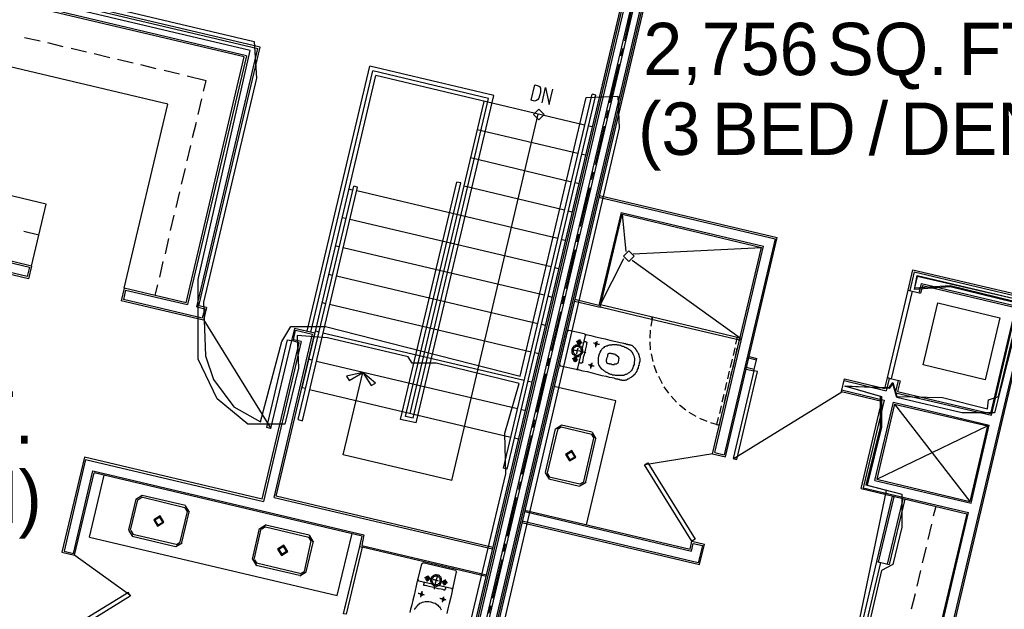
# Model space of a CAD drawing. Header units: feet. Extents: x -79 to 198, y -22 to 181.
# Tile 46 of 203: x 47 to 78, y 26 to 45. Entities that reach past the tile are written whole.
import ezdxf
from ezdxf.enums import TextEntityAlignment as Align

# ---------------------------------------------------------------- set-up
doc = ezdxf.new("R2010")
doc.units = ezdxf.units.FT
for name, color, linetype in [('A-AREA-COMUN', 252, 'CONTINUOUS'), ('A-AREA-UNIDAD', 30, 'CONTINUOUS'), ('A-LINEA', 7, 'CONTINUOUS'), ('A-TEXTO-PDF', 3, 'CONTINUOUS')]:
    doc.layers.add(name, color=color, linetype=linetype)

msp = doc.modelspace()

# ---------------------------------------------------------------- linework, layer by layer
at = {"layer": 'A-AREA-COMUN'}
for points in [[(34.432, 48.8), (54.048, 44.16), (54.112, 43.0044), (52.448, 35.9644), (52.512, 34.2756), (52.768, 33.5289), (53.408, 32.6756), (54.24, 32.1956), (54.912, 34.72), (55.2, 35.2), (56.288, 35.2), (62.4, 33.6356), (64.48, 42.4), (65.472, 42.4356), (65.52, 41.44), (59.728, 16.64)], [(77.888, 35.9644), (75.92, 36.4444), (74.8, 36.3556), (74.88, 36.8), (78.56, 35.9289)], [(72.352, 22.5244), (73.92, 30.0444), (73.28, 30.2044), (73.728, 32.0356), (73.728, 32.9956), (72.608, 33.3156), (74, 33.28), (74.112, 33.44), (74.24, 32.9956), (75.68, 32.96), (77.088, 32.6044), (77.12, 32.8889), (77.44, 32.9956), (77.888, 34.88)]]:
    msp.add_lwpolyline(points, dxfattribs=at)
at = {"layer": 'A-AREA-UNIDAD'}
for points in [[(58.752, 17.0844), (61.952, 30.56), (61.92, 31.84), (62.368, 33.4044), (59.76, 34.0444), (59.008, 34.0444), (58.88, 34.24), (56.352, 34.8444), (55.392, 34.9156), (55.44, 33.8844), (55.008, 32.1244), (53.84, 32.1244), (52.88, 32.9244), (52.288, 34.1689), (52.288, 36.6756), (53.92, 43.8756), (33.728, 48.64)], [(78.528, 35.9289), (74.88, 36.7644), (74.8, 36.4089), (75.92, 36.48), (77.888, 36)], [(77.92, 34.88), (77.312, 32.48), (76.288, 32.48), (74.24, 32.96), (74.112, 33.4044), (74, 33.2444), (72.64, 33.3156), (73.76, 32.9956), (73.76, 32.0356), (73.312, 30.2044), (74.4, 29.92), (74.4, 28.8889), (74.112, 27.7156), (73.76, 27.52), (73.248, 25.3156)]]:
    msp.add_lwpolyline(points, dxfattribs=at)
at = {"layer": 'A-LINEA'}
for p, q in [((67, 51.3378), (58.8667, 16.9244)), ((67.0533, 51.3244), (58.92, 16.9244)), ((67.1067, 51.3111), (58.9733, 16.9244)), ((67.3067, 51.2578), (59.1867, 16.9111)), ((67.3867, 51.2444), (59.2667, 16.9111)), ((67.6, 51.1911), (59.48, 16.8978)), ((67.64, 51.1778), (59.5333, 16.8978)), ((67.6933, 51.1644), (59.5867, 16.8978)), ((54.2267, 43.9778), (33.5867, 48.8578)), ((33.6267, 48.7911), (54.16, 43.9378)), ((53.8, 43.7111), (37.9067, 47.4711)), ((53.7333, 43.6711), (37.9467, 47.4044)), ((65.96, 45.3911), (65.68, 44.1778)), ((51.3333, 42.1911), (39.4267, 45.0044)), ((47.32, 44.1644), (46.8267, 44.2711)), ((48.04, 43.9911), (47.56, 44.1111)), ((52.3067, 35.8444), (54.2267, 43.9778)), ((48.7733, 43.8178), (48.2933, 43.9378)), ((49.5067, 43.6444), (49.0133, 43.7644)), ((51.9067, 35.9378), (53.7333, 43.6711)), ((53.8, 43.7111), (51.9467, 35.8844)), ((52.24, 35.8178), (54.16, 43.9378)), ((65.6267, 43.9378), (65.56, 43.6978)), ((50.24, 43.4711), (49.7467, 43.5911)), ((50.96, 43.2978), (50.48, 43.4178)), ((55.7067, 35.0444), (57.68, 43.3778)), ((61.5733, 42.4578), (57.68, 43.3778)), ((65.5067, 43.4444), (65.2133, 42.2311)), ((51.6933, 43.1244), (51.2133, 43.2444)), ((52.5333, 42.9244), (51.9333, 43.0711)), ((55.5467, 33.2711), (57.8667, 43.0844)), ((55.8267, 35.0178), (57.7733, 43.2311)), ((61.4133, 42.3644), (57.7733, 43.2311)), ((64.4267, 41.5244), (57.8667, 43.0844)), ((52.4533, 42.5911), (52.5333, 42.9244)), ((59.1333, 32.1644), (61.5733, 42.4578)), ((62, 30.7111), (64.7867, 42.4711)), ((64.7867, 42.4711), (64.6667, 42.4978)), ((49.96, 36.4044), (51.3333, 42.1911)), ((52.28, 41.8578), (52.4, 42.3511)), ((58.9467, 32.4578), (61.2667, 42.2711)), ((59.04, 32.3111), (61.4133, 42.3644)), ((60.2533, 30.3511), (62.9733, 41.8711)), ((65.16, 41.9911), (65.1067, 41.7511)), ((52.1067, 41.1378), (52.2267, 41.6178)), ((64.68, 41.4711), (64.5467, 41.4978)), ((65.04, 41.4978), (64.76, 40.2844)), ((47.5067, 39.0444), (38.52, 41.1644)), ((64.2133, 40.6311), (61.0533, 41.3778)), ((51.9333, 40.4044), (52.0533, 40.8844)), ((47.04, 37.0978), (32.3067, 40.5778)), ((64.4667, 40.5778), (64.3467, 40.6044)), ((32.24, 40.5378), (46.9867, 37.0578)), ((64.0133, 39.7378), (60.84, 40.4978)), ((51.76, 39.6711), (51.88, 40.1644)), ((64.6933, 40.0444), (64.64, 39.8044)), ((46.9067, 36.7644), (34.5867, 39.6711)), ((46.9467, 36.6978), (34.6267, 39.6178)), ((58.64, 32.2711), (60.4133, 39.7378)), ((58.8, 32.3644), (60.5333, 39.7111)), ((60.5333, 39.7111), (60.4133, 39.7378)), ((64.2533, 39.6844), (64.1333, 39.7111)), ((51.5867, 38.9378), (51.7067, 39.4311)), ((55.4267, 32.2711), (57.1733, 39.6044)), ((57.1333, 39.4844), (57.0133, 39.5111)), ((57.2933, 39.5778), (57.1733, 39.6044)), ((63.5867, 37.9644), (57.2667, 39.4578)), ((63.8, 38.8578), (60.64, 39.6044)), ((64.5867, 39.5511), (64.2933, 38.3378)), ((64.8933, 39.3111), (70.48, 37.9911)), ((47.04, 37.0978), (47.5067, 39.0444)), ((64.88, 39.2578), (70.4133, 37.9511)), ((51.4133, 38.2178), (51.5333, 38.6978)), ((64.04, 38.7911), (63.92, 38.8178)), ((64.92, 35.8044), (65.6133, 38.7244)), ((65.5733, 38.7778), (70.0533, 37.7244)), ((65.6133, 38.7244), (69.9867, 37.6844)), ((65.6133, 38.7244), (65.72, 37.5511)), ((56.9333, 38.5911), (56.8, 38.6178)), ((63.3733, 37.0711), (57.0533, 38.5644)), ((47.28, 38.0711), (46.8, 38.1778)), ((64.24, 38.0978), (64.1867, 37.8578)), ((51.2533, 37.4844), (51.36, 37.9644)), ((63.8267, 37.8978), (63.7067, 37.9244)), ((70.4133, 37.9511), (68.8133, 31.1644)), ((68.8533, 31.0978), (70.48, 37.9911)), ((56.72, 37.6978), (56.6, 37.7244)), ((63.16, 36.1778), (56.84, 37.6711)), ((64.12, 37.6044), (63.84, 36.3911)), ((65.96, 37.4844), (69.9867, 37.6844)), ((68.4533, 31.1911), (69.9867, 37.6844)), ((68.52, 31.2311), (70.0533, 37.7244)), ((51.08, 36.7511), (51.1867, 37.2444)), ((64.9333, 35.8844), (65.6667, 37.3378)), ((65.92, 37.2844), (69.32, 34.8444)), ((46.9867, 37.0578), (46.9067, 36.7644)), ((47.04, 37.0978), (46.9467, 36.6978)), ((56.5067, 36.8044), (56.3867, 36.8311)), ((63.6133, 37.0044), (63.4933, 37.0444)), ((74.6, 36.3378), (74.7467, 36.9778)), ((74.7867, 36.9111), (74.6533, 36.3244)), ((74.7467, 36.9778), (78.7067, 36.0444)), ((74.7867, 36.9111), (78.6933, 35.9911)), ((62.96, 35.2844), (56.6267, 36.7778)), ((74.9467, 36.2578), (75.0133, 36.5511)), ((75.0133, 36.5511), (78.0267, 35.8311)), ((49.96, 36.4044), (49.8667, 36.0044)), ((50, 36.3378), (49.9333, 36.0444)), ((51.9067, 35.9378), (49.96, 36.4044)), ((50, 36.3378), (51.9467, 35.8844)), ((50.9333, 36.1778), (51.0133, 36.5111)), ((74.6, 36.3378), (74.9867, 36.2444)), ((75.0533, 36.4844), (74.9867, 36.2444)), ((75.0533, 36.4844), (77.9733, 35.7911)), ((52.4533, 35.3911), (49.8667, 36.0044)), ((52.4133, 35.4578), (49.9333, 36.0444)), ((56.2933, 35.9111), (56.1733, 35.9511)), ((63.4133, 36.1111), (63.28, 36.1511)), ((63.7733, 36.1511), (63.72, 35.9111)), ((64.1067, 35.9911), (64.92, 35.8044)), ((75.5333, 35.9378), (77.48, 35.4711)), ((52.24, 35.8178), (52.4933, 35.7511)), ((52.5467, 35.7911), (52.3067, 35.8444)), ((52.4933, 35.7511), (52.4133, 35.4578)), ((52.5467, 35.7911), (52.4533, 35.3911)), ((62.7467, 34.3911), (56.4133, 35.8844)), ((63.6667, 35.6578), (63.3733, 34.4444)), ((66.5333, 35.4178), (64.92, 35.8044)), ((78.3333, 35.7644), (73.96, 17.2844)), ((78.36, 35.6978), (74.0133, 17.2711)), ((77.9733, 35.7911), (77.1867, 32.4578)), ((77.2133, 32.4044), (78.0267, 35.8311)), ((52.4628, 35.3967), (54.5677, 31.9872)), ((66.56, 35.4978), (66.5067, 35.2044)), ((66.5867, 35.4444), (66.5867, 35.4444)), ((54.7333, 29.8578), (55.9467, 34.9911)), ((55.3067, 35.1378), (55.2133, 34.7511)), ((55.9467, 34.9911), (55.3067, 35.1378)), ((56.08, 35.0178), (55.96, 35.0578)), ((62.5333, 33.4978), (56.2, 34.9911)), ((63.2, 35.2311), (63.08, 35.2578)), ((63.88, 35.0444), (63.64, 34.0178)), ((63.9374, 35.0699), (63.8813, 35.0352)), ((64.4133, 34.9644), (63.9333, 35.0711)), ((66.4933, 35.0844), (66.48, 34.8311)), ((54.2933, 29.7644), (55.4533, 34.6844)), ((55.52, 34.7244), (54.3333, 29.6978)), ((54.6667, 29.8178), (55.88, 34.9511)), ((55.4533, 34.6844), (55.2133, 34.7511)), ((55.52, 34.7244), (55.28, 34.7778)), ((64.2133, 33.8844), (64.4533, 34.9111)), ((64.4654, 34.907), (64.4307, 34.9632)), ((66.48, 34.7111), (66.4933, 34.4578)), ((62.9867, 34.3378), (62.8667, 34.3644)), ((69.1467, 34.5244), (69.0933, 34.2844)), ((69.1733, 34.2578), (69.2267, 34.5111)), ((55.8667, 34.1378), (55.7467, 34.1644)), ((62.32, 32.6044), (56, 34.0978)), ((63.32, 34.2044), (63.2667, 33.9644)), ((66.52, 34.3378), (66.5733, 34.0978)), ((69.0667, 34.1644), (69, 33.9111)), ((69.0933, 33.8978), (69.1467, 34.1378)), ((69.5333, 34.2178), (69.8267, 34.1511)), ((69.6, 34.2578), (69.84, 34.1911)), ((69.7467, 33.8044), (69.84, 34.1911)), ((63.6413, 34.0085), (63.6759, 33.9524)), ((63.6667, 33.9644), (64.16, 33.8578)), ((64.1693, 33.8457), (64.2254, 33.8804)), ((66.6, 33.9778), (66.6933, 33.7378)), ((68.9733, 33.7911), (68.92, 33.5511)), ((69, 33.5378), (69.0533, 33.7778)), ((69.4667, 33.9244), (69.76, 33.8578)), ((69.5067, 33.8578), (69.7467, 33.8044)), ((62.7733, 33.4444), (62.6533, 33.4711)), ((63.2, 33.7111), (62.92, 32.4978)), ((66.7467, 33.6311), (66.8667, 33.4044)), ((68.8933, 33.4311), (68.84, 33.1911)), ((72.5067, 33.1511), (72.6, 33.5511)), ((72.5867, 33.4978), (73.9067, 33.1778)), ((72.6, 33.5511), (73.8667, 33.2444)), ((73.8667, 33.2444), (73.9467, 33.5778)), ((74, 33.5644), (73.9067, 33.1778)), ((73.9467, 33.5778), (74.3467, 33.4844)), ((74.2, 33.1111), (74.2933, 33.4978)), ((74.3467, 33.4844), (74.2667, 33.1511)), ((55.6667, 33.2444), (55.5467, 33.2711)), ((62.1067, 31.7111), (55.7867, 33.2044)), ((66.92, 33.2978), (67.0667, 33.0978)), ((68.92, 33.1644), (68.9733, 33.4044)), ((69.101, 31.0405), (72.5106, 33.1455)), ((72.5067, 33.2044), (73.84, 32.8844)), ((72.5067, 33.1511), (73.7733, 32.8444)), ((74.2667, 33.1511), (77.1867, 32.4578)), ((67.1467, 33.0044), (67.32, 32.8178)), ((68.8, 33.0578), (68.7467, 32.8178)), ((68.8267, 32.8044), (68.88, 33.0444)), ((73.12, 30.0978), (73.7733, 32.8444)), ((73.84, 32.8844), (73.1867, 30.1244)), ((73.5467, 30.3511), (74.1333, 32.8178)), ((74.1333, 32.8178), (77.1467, 32.0978)), ((74.2, 33.1111), (77.2133, 32.4044)), ((62.56, 32.5511), (62.44, 32.5778)), ((67.4133, 32.7378), (67.6133, 32.5778)), ((67.7067, 32.4978), (67.92, 32.3778)), ((68.72, 32.6978), (68.6667, 32.4578)), ((68.7467, 32.4311), (68.8, 32.6844)), ((74.1733, 32.7511), (73.6133, 30.3911)), ((74.1733, 32.7511), (77.0933, 32.0711)), ((74.1733, 32.7511), (76.5333, 29.6978)), ((59.1333, 32.1644), (58.64, 32.2711)), ((59.04, 32.3111), (58.8, 32.3644)), ((62.8533, 32.2578), (62.8, 32.0178)), ((68.04, 32.3111), (68.2667, 32.2178)), ((68.6667, 32.0978), (68.7067, 32.3111)), ((63.5067, 31.9778), (63.1867, 30.6044)), ((63.5733, 31.9511), (63.2533, 30.5911)), ((63.7117, 32.0933), (63.5111, 31.9695)), ((63.6963, 32.0284), (63.576, 31.9541)), ((64.6533, 31.8044), (63.6933, 32.0311)), ((64.6667, 31.8711), (63.7067, 32.0978)), ((68.3867, 32.1778), (68.6667, 32.0978)), ((73.6133, 30.3911), (77.0933, 32.0711)), ((77.0933, 32.0711), (76.5333, 29.6978)), ((76.5733, 29.6444), (77.1467, 32.0978)), ((62.3467, 31.6578), (62.2267, 31.6844)), ((62.7467, 31.7644), (62.4533, 30.5511)), ((64.4, 30.3244), (64.72, 31.6844)), ((64.4667, 30.3111), (64.7867, 31.6711)), ((64.7306, 31.6814), (64.6563, 31.8018)), ((64.7955, 31.6661), (64.6717, 31.8666)), ((48.7467, 31.0178), (48.0667, 28.1378)), ((48.7467, 31.0178), (54.3333, 29.6978)), ((68.4587, 31.1951), (66.318, 30.8485)), ((68.4533, 31.1911), (68.8533, 31.0978)), ((68.52, 31.2311), (68.8133, 31.1644)), ((48.36, 28.0578), (48.9733, 30.6578)), ((48.9733, 30.6578), (57.4933, 28.6444)), ((48.4, 28.0044), (49.0133, 30.5911)), ((48.8667, 28.5778), (49.3333, 30.5244)), ((63.1911, 30.5961), (63.315, 30.3956)), ((63.256, 30.5808), (63.3303, 30.4605)), ((63.3067, 30.4044), (64.2667, 30.1778)), ((63.32, 30.4711), (64.28, 30.2444)), ((73.5467, 30.3511), (76.5733, 29.6444)), ((73.6133, 30.3911), (76.5333, 29.6978)), ((62.4, 30.3111), (62.3467, 30.0711)), ((64.275, 30.1823), (64.4755, 30.3061)), ((64.2903, 30.2471), (64.4106, 30.3214)), ((73.12, 30.0978), (76.44, 29.3111)), ((73.1867, 30.1244), (76.4933, 29.3511)), ((50.32, 29.7644), (50.0933, 28.8044)), ((50.3733, 29.7511), (50.1467, 28.7911)), ((50.525, 29.88), (50.3245, 29.7561)), ((50.5097, 29.8151), (50.3894, 29.7408)), ((51.8667, 29.4978), (50.5067, 29.8311)), ((51.88, 29.5644), (50.52, 29.8844)), ((54.6667, 29.8178), (61.5333, 28.2044)), ((61.5467, 28.2444), (54.7333, 29.8578)), ((62.28, 29.8178), (62, 28.6044)), ((74.0933, 29.8578), (73.6, 27.8044)), ((74.1467, 29.8444), (73.6533, 27.7911)), ((73.9467, 27.7244), (74.44, 29.7778)), ((74.4933, 29.7644), (74, 27.7111)), ((51.944, 29.3748), (51.8697, 29.4951)), ((52.0089, 29.3594), (51.885, 29.56)), ((62.5467, 29.4178), (67.7467, 28.1911)), ((75.4667, 29.5378), (75.3867, 29.2311)), ((51.72, 28.4311), (51.9467, 29.3778)), ((51.7733, 28.4044), (52, 29.3644)), ((62.5467, 29.3778), (67.7867, 28.1378)), ((76.44, 29.3111), (74.16, 19.6844)), ((74.2133, 19.6711), (76.4933, 29.3511)), ((50.0978, 28.7961), (50.2216, 28.5956)), ((50.1627, 28.7808), (50.237, 28.6605)), ((53.9867, 27.8844), (54.2133, 28.8444)), ((54.04, 27.8711), (54.2667, 28.8311)), ((54.4184, 28.96), (54.2178, 28.8361)), ((54.403, 28.8951), (54.2827, 28.8208)), ((54.4, 28.8978), (55.76, 28.5778)), ((54.4133, 28.9644), (55.7733, 28.6444)), ((62.4533, 29.0311), (68.04, 27.7111)), ((68, 27.7644), (62.4667, 29.0711)), ((75.3333, 28.9778), (75.2133, 28.4978)), ((48.8667, 28.5778), (56.6533, 26.7378)), ((50.2133, 28.6044), (51.5733, 28.2844)), ((50.2267, 28.6711), (51.5867, 28.3511)), ((55.8373, 28.4548), (55.763, 28.5751)), ((55.9022, 28.4394), (55.7784, 28.64)), ((56.6533, 26.7378), (57.12, 28.6844)), ((57.4933, 28.6444), (57.4267, 28.3111)), ((51.5816, 28.2756), (51.7822, 28.3994)), ((51.597, 28.3405), (51.7173, 28.4148)), ((55.8267, 28.4578), (55.6133, 27.4978)), ((55.8933, 28.4444), (55.6667, 27.4844)), ((56.8533, 26.1644), (57.36, 28.2844)), ((56.8933, 26.3378), (57.36, 28.2844)), ((57.4267, 28.3111), (61.3467, 27.3911)), ((61.3333, 27.3378), (57.44, 28.2578)), ((61.9333, 28.3644), (61.88, 28.1244)), ((67.7467, 28.1911), (67.8, 28.4444)), ((67.7867, 28.1378), (67.84, 28.3778)), ((67.8, 28.4444), (68.2, 28.3511)), ((67.84, 28.3778), (68.1333, 28.3111)), ((68.1333, 28.3111), (68, 27.7644)), ((68.04, 27.7111), (68.2, 28.3511)), ((75.16, 28.2578), (75.04, 27.7644)), ((48, 28.0978), (48.4, 28.0044)), ((48.0667, 28.1378), (48.36, 28.0578)), ((50.1642, 26.7262), (48.4056, 27.995)), ((53.9911, 27.8761), (54.115, 27.6756)), ((54.056, 27.8608), (54.1303, 27.7405)), ((61.8267, 27.8711), (61.5333, 26.6578)), ((55.4667, 27.3644), (54.1067, 27.6844)), ((55.48, 27.4311), (54.12, 27.7511)), ((59.3067, 27.7378), (59.1867, 27.2578)), ((59.3641, 27.7632), (59.3079, 27.7285)), ((60.3733, 27.5244), (59.3467, 27.7644)), ((73.6133, 27.8044), (74, 27.7111)), ((55.475, 27.3556), (55.6755, 27.4794)), ((55.4903, 27.4205), (55.6106, 27.4948)), ((59.1879, 27.2485), (59.2226, 27.1924)), ((60.2933, 26.9911), (60.4, 27.4844)), ((60.4121, 27.467), (60.3774, 27.5232)), ((74.9867, 27.5244), (74.8667, 27.0311)), ((59.2133, 27.2044), (60.24, 26.9644)), ((60.2493, 26.9524), (60.3054, 26.987)), ((74.8133, 26.7911), (74.6933, 26.3111)), ((61.48, 26.4178), (61.4133, 26.1778))]:
    msp.add_line(p, q, dxfattribs=at)
for points in [[(62.7467, 42.3111), (62.8667, 42.7911), (62.9733, 42.7644), (63.0133, 42.7378), (63.04, 42.6844), (63.04, 42.6311), (63.04, 42.5511), (63.0133, 42.4444), (62.9867, 42.3778), (62.96, 42.3378), (62.92, 42.2978), (62.8533, 42.2844), (62.7467, 42.3111)], [(63.0933, 42.2311), (63.2, 42.7111), (63.32, 42.1778), (63.4267, 42.6578)], [(62, 30.7111), (61.88, 30.7378), (64.6667, 42.4978)], [(63.16, 41.8644), (62.9933, 42.0311), (62.8267, 41.8644), (62.9933, 41.6978), (63.16, 41.8644)], [(55.4267, 32.2711), (55.56, 32.2311), (57.2933, 39.5778)], [(65.5733, 38.7778), (64.88, 35.8578), (64.12, 36.0444)], [(65.9867, 37.4111), (65.82, 37.5778), (65.6533, 37.4111), (65.82, 37.2444), (65.9867, 37.4111)], [(73.9467, 33.5778), (74.6, 36.3378), (74.72, 36.3111), (74.0667, 33.5511), (73.9467, 33.5778)], [(77.48, 35.4711), (77.0133, 33.5244), (75.0667, 33.9911), (75.5333, 35.9378)], [(66.5333, 35.4178), (64.92, 35.8044), (64.9333, 35.8844), (66.56, 35.4978), (66.5333, 35.4178)], [(64.9733, 35.8311), (64.9733, 35.8311), (64.9733, 35.8311)], [(66.5067, 35.4711), (66.5067, 35.4711), (66.5067, 35.4711)], [(69.2933, 34.7644), (66.5333, 35.4178), (66.56, 35.4978), (69.32, 34.8444), (69.2933, 34.7644)], [(55.28, 34.7778), (55.3467, 35.0844), (55.88, 34.9511)], [(55.2133, 34.7511), (54.56, 31.9911), (54.44, 32.0178), (55.0933, 34.7778), (55.2133, 34.7511)], [(64.36, 34.6711), (64.3467, 34.6844), (64.3333, 34.6844), (64.3067, 34.6844), (64.28, 34.6978), (64.2533, 34.6978), (64.2133, 34.7111), (64.2, 34.7111), (64.1733, 34.7244)], [(64.32, 34.6844), (64.32, 34.6978), (64.32, 34.7111), (64.3067, 34.7244), (64.3067, 34.7378), (64.2933, 34.7511), (64.28, 34.7511), (64.2667, 34.7644), (64.2533, 34.7644), (64.24, 34.7511), (64.2267, 34.7511), (64.2133, 34.7378), (64.2, 34.7244), (64.2, 34.7111), (64.2, 34.6978), (64.2, 34.6844), (64.2, 34.6711), (64.2133, 34.6578), (64.2267, 34.6444), (64.24, 34.6444), (64.2533, 34.6444), (64.2667, 34.6444), (64.28, 34.6444), (64.2933, 34.6444), (64.3067, 34.6578), (64.3067, 34.6711), (64.32, 34.6711), (64.32, 34.6844)], [(64.28, 34.7911), (64.28, 34.7778), (64.2667, 34.7511), (64.2667, 34.7244), (64.2533, 34.6978), (64.2533, 34.6578), (64.24, 34.6178), (64.24, 34.5911), (64.2267, 34.5644)], [(64.2933, 34.6978), (64.2933, 34.7111), (64.28, 34.7111), (64.28, 34.7244), (64.2667, 34.7244), (64.2533, 34.7244), (64.24, 34.7244), (64.24, 34.7111), (64.2267, 34.7111), (64.2267, 34.6978), (64.2267, 34.6844), (64.24, 34.6844), (64.24, 34.6711), (64.2533, 34.6711), (64.2667, 34.6711), (64.28, 34.6711), (64.28, 34.6844), (64.2933, 34.6844), (64.2933, 34.6978)], [(64.4133, 34.7378), (64.4133, 34.7244), (64.44, 34.7244), (64.4533, 34.7244), (64.4667, 34.7244), (64.4667, 34.7111), (64.48, 34.7111), (64.4933, 34.7111), (64.4933, 34.6978), (64.5067, 34.6844), (64.4933, 34.6711), (64.4933, 34.6444), (64.48, 34.5778), (64.4533, 34.4978), (64.44, 34.4044), (64.4133, 34.3111), (64.3867, 34.2178), (64.3733, 34.1378), (64.36, 34.0844), (64.36, 34.0711), (64.36, 34.0578), (64.3467, 34.0578), (64.3467, 34.0444), (64.3333, 34.0444), (64.32, 34.0444), (64.3067, 34.0444), (64.2933, 34.0444), (64.28, 34.0578), (64.2667, 34.0578), (64.2533, 34.0578)], [(64.4133, 34.9644), (64.44, 34.9511), (64.52, 34.9378), (64.6267, 34.9111), (64.7733, 34.8711), (64.92, 34.8444), (65.08, 34.8044), (65.2267, 34.7644), (65.36, 34.7378), (65.4667, 34.7111), (65.5467, 34.6978), (65.6133, 34.6844), (65.6533, 34.6711), (65.68, 34.6578), (65.6933, 34.6578), (65.7067, 34.6578), (65.72, 34.6578), (65.7333, 34.6444), (65.7467, 34.6444), (65.76, 34.6444), (65.7733, 34.6444), (65.7867, 34.6311), (65.8, 34.6311), (65.8133, 34.6311), (65.8267, 34.6311), (65.84, 34.6178), (65.8533, 34.6178), (65.8667, 34.6178), (65.8933, 34.6044), (65.9067, 34.6044), (65.92, 34.6044), (65.9333, 34.5911), (65.9467, 34.5778), (65.96, 34.5778), (65.96, 34.5644), (65.9733, 34.5511), (65.9867, 34.5378), (66, 34.5244), (66.0133, 34.5111), (66.0267, 34.4844), (66.04, 34.4711), (66.0533, 34.4578), (66.0533, 34.4444), (66.0667, 34.4311), (66.08, 34.4044), (66.0933, 34.3911), (66.1067, 34.3644), (66.12, 34.3511), (66.12, 34.3244), (66.1333, 34.2978), (66.1467, 34.2711), (66.1467, 34.2444), (66.16, 34.2044), (66.16, 34.1511), (66.16, 34.0978), (66.1467, 34.0444), (66.1333, 33.9644)], [(64.8933, 34.6311), (64.88, 34.6311), (64.8667, 34.6311), (64.84, 34.6444), (64.8133, 34.6444), (64.7867, 34.6578), (64.76, 34.6578), (64.7333, 34.6711), (64.7067, 34.6711)], [(64.8267, 34.6444), (64.8267, 34.6578), (64.8267, 34.6711), (64.8133, 34.6711), (64.8133, 34.6844), (64.8, 34.6844), (64.7867, 34.6844), (64.7733, 34.6844), (64.7733, 34.6711), (64.76, 34.6711), (64.76, 34.6578), (64.76, 34.6444), (64.76, 34.6311), (64.7733, 34.6311), (64.7733, 34.6178), (64.7867, 34.6178), (64.8, 34.6178), (64.8133, 34.6178), (64.8133, 34.6311), (64.8267, 34.6311), (64.8267, 34.6444)], [(64.8133, 34.7378), (64.8133, 34.7244), (64.8133, 34.7111), (64.8, 34.6844), (64.8, 34.6578), (64.7867, 34.6311), (64.7867, 34.6044), (64.7733, 34.5778), (64.7733, 34.5644), (64.7733, 34.5511)], [(69.2667, 34.6311), (69.3067, 34.8444), (69.2267, 34.8711), (69.1733, 34.6444)], [(69.2667, 34.8178), (69.2667, 34.8178), (69.2667, 34.8178)], [(64.4667, 34.3644), (64.4533, 34.3778), (64.4133, 34.3778), (64.3467, 34.3911), (64.28, 34.4178), (64.2, 34.4311), (64.1333, 34.4444), (64.08, 34.4578), (64.0267, 34.4711), (64.0133, 34.4711)], [(64.3733, 34.3911), (64.3733, 34.4178), (64.3733, 34.4578), (64.36, 34.4844), (64.36, 34.5111), (64.3333, 34.5378), (64.32, 34.5644), (64.2933, 34.5778), (64.2667, 34.5911), (64.24, 34.6044), (64.2133, 34.6044), (64.1733, 34.6044), (64.1467, 34.6044), (64.12, 34.5911), (64.0933, 34.5778), (64.0667, 34.5511), (64.0533, 34.5244), (64.04, 34.4978), (64.0267, 34.4711), (64.0267, 34.4444), (64.0267, 34.4178), (64.0267, 34.3778), (64.04, 34.3511), (64.0533, 34.3244), (64.08, 34.3111), (64.1067, 34.2844), (64.1333, 34.2711), (64.16, 34.2578), (64.1867, 34.2578), (64.2267, 34.2578), (64.2533, 34.2711), (64.28, 34.2711), (64.3067, 34.2978), (64.32, 34.3111), (64.3467, 34.3378), (64.36, 34.3644), (64.3733, 34.3911)], [(64.3333, 34.4044), (64.3333, 34.4311), (64.3333, 34.4444), (64.32, 34.4711), (64.32, 34.4978), (64.3067, 34.5111), (64.2933, 34.5244), (64.2667, 34.5511), (64.2533, 34.5511), (64.2267, 34.5644), (64.2, 34.5644), (64.1733, 34.5644), (64.16, 34.5644), (64.1333, 34.5511), (64.12, 34.5378), (64.0933, 34.5244), (64.08, 34.5111), (64.0667, 34.4844), (64.0667, 34.4578), (64.0667, 34.4444), (64.0667, 34.4178), (64.0667, 34.3911), (64.08, 34.3778), (64.0933, 34.3511), (64.1067, 34.3378), (64.12, 34.3244), (64.1467, 34.3111), (64.16, 34.2978), (64.1867, 34.2978), (64.2133, 34.2978), (64.24, 34.2978), (64.2533, 34.3111), (64.28, 34.3244), (64.2933, 34.3378), (64.3067, 34.3511), (64.32, 34.3778), (64.3333, 34.4044)], [(64.2133, 34.5111), (64.2133, 34.4844), (64.2, 34.4711), (64.2, 34.4311), (64.1867, 34.4044), (64.1867, 34.3778), (64.1733, 34.3511), (64.1733, 34.3378)], [(64.88, 34.2711), (64.8933, 34.3378), (64.92, 34.3911), (64.9467, 34.4444), (64.9733, 34.4844), (65, 34.5111), (65.04, 34.5378), (65.0667, 34.5644), (65.0933, 34.5778), (65.12, 34.5911), (65.1467, 34.5911), (65.1733, 34.6044), (65.1867, 34.6044), (65.2133, 34.6178), (65.24, 34.6178), (65.2533, 34.6178), (65.28, 34.6178), (65.2933, 34.6311), (65.32, 34.6311), (65.3333, 34.6311), (65.36, 34.6311), (65.3867, 34.6311), (65.4, 34.6311), (65.4267, 34.6311), (65.4533, 34.6178), (65.48, 34.6178), (65.5067, 34.6178), (65.5333, 34.6044), (65.56, 34.6044), (65.5867, 34.5911), (65.6133, 34.5778), (65.64, 34.5778), (65.6667, 34.5644), (65.68, 34.5511), (65.7067, 34.5511), (65.7333, 34.5378), (65.7467, 34.5244), (65.76, 34.5111), (65.7867, 34.5111), (65.8, 34.4978), (65.8133, 34.4844), (65.8267, 34.4711), (65.84, 34.4711), (65.8533, 34.4578), (65.8667, 34.4444), (65.8933, 34.4311), (65.9067, 34.4044), (65.92, 34.3911), (65.9333, 34.3644), (65.9467, 34.3378), (65.96, 34.3111), (65.9733, 34.2711), (65.9867, 34.2311), (66, 34.1778), (66, 34.1244), (65.9867, 34.0711), (65.9867, 34.0044), (65.96, 33.9511), (65.9467, 33.8978), (65.92, 33.8444), (65.8933, 33.8044), (65.8667, 33.7778), (65.84, 33.7511), (65.8, 33.7244), (65.7733, 33.7111), (65.76, 33.6978), (65.7333, 33.6844), (65.7067, 33.6844), (65.6933, 33.6711), (65.6667, 33.6711), (65.6533, 33.6578), (65.64, 33.6578), (65.6133, 33.6578), (65.6, 33.6578), (65.5733, 33.6578), (65.56, 33.6578), (65.5333, 33.6578), (65.52, 33.6578), (65.4933, 33.6578), (65.4667, 33.6578), (65.4533, 33.6578), (65.4267, 33.6578), (65.4, 33.6578), (65.3733, 33.6711), (65.3333, 33.6711), (65.3067, 33.6711), (65.28, 33.6844), (65.2533, 33.6844), (65.2267, 33.6978), (65.2133, 33.7111), (65.1867, 33.7111), (65.1733, 33.7244), (65.1467, 33.7378), (65.1333, 33.7511), (65.1067, 33.7511), (65.0933, 33.7644), (65.08, 33.7778), (65.0533, 33.7911), (65.04, 33.8044), (65.0267, 33.8178), (65.0133, 33.8311), (64.9867, 33.8444), (64.9733, 33.8578), (64.9467, 33.8844), (64.9333, 33.8978), (64.92, 33.9244), (64.8933, 33.9644), (64.88, 33.9911), (64.8667, 34.0311), (64.8667, 34.0844), (64.8667, 34.1378), (64.8667, 34.2044), (64.88, 34.2711)], [(65.1067, 34.1111), (65.1067, 34.0978), (65.12, 34.0844), (65.12, 34.0711), (65.12, 34.0578), (65.1333, 34.0578), (65.1333, 34.0444), (65.1467, 34.0444), (65.16, 34.0444), (65.16, 34.0311), (65.1733, 34.0311), (65.1867, 34.0311), (65.2, 34.0311), (65.2133, 34.0178), (65.2267, 34.0178), (65.24, 34.0178), (65.2533, 34.0178), (65.2667, 34.0178), (65.28, 34.0044), (65.2933, 34.0044), (65.3067, 34.0044), (65.32, 34.0044), (65.3333, 34.0044), (65.3467, 34.0044), (65.36, 34.0044), (65.3733, 34.0044), (65.3733, 34.0178), (65.3867, 34.0178), (65.4, 34.0178), (65.4133, 34.0178), (65.4267, 34.0178), (65.44, 34.0178), (65.4533, 34.0311), (65.4667, 34.0444), (65.48, 34.0578), (65.4933, 34.0844), (65.5067, 34.1244), (65.5067, 34.1511), (65.52, 34.1911), (65.5067, 34.2044), (65.5067, 34.2311), (65.4933, 34.2444), (65.48, 34.2444), (65.4667, 34.2578), (65.4667, 34.2711), (65.4533, 34.2711), (65.44, 34.2711), (65.44, 34.2844), (65.4267, 34.2844), (65.4267, 34.2978), (65.4133, 34.2978), (65.4, 34.2978), (65.4, 34.3111), (65.3867, 34.3111), (65.3733, 34.3244), (65.36, 34.3244), (65.3467, 34.3244), (65.3333, 34.3244), (65.32, 34.3378), (65.3067, 34.3378), (65.2933, 34.3378), (65.28, 34.3378), (65.2667, 34.3511), (65.2533, 34.3511), (65.24, 34.3511), (65.2267, 34.3511), (65.2133, 34.3511), (65.2, 34.3511), (65.1867, 34.3511), (65.1867, 34.3378), (65.1733, 34.3378), (65.1733, 34.3244), (65.16, 34.3244), (65.16, 34.3111), (65.1467, 34.3111), (65.1467, 34.2844), (65.1467, 34.2578), (65.1333, 34.2311), (65.12, 34.1911), (65.12, 34.1644), (65.1067, 34.1378), (65.1067, 34.1111)], [(64.2267, 34.1378), (64.2, 34.1511), (64.1733, 34.1511), (64.1467, 34.1644), (64.12, 34.1644), (64.0933, 34.1778), (64.0667, 34.1778), (64.0533, 34.1778), (64.04, 34.1778)], [(64.1867, 34.1511), (64.1867, 34.1644), (64.1867, 34.1778), (64.1867, 34.1911), (64.1867, 34.2044), (64.1733, 34.2044), (64.16, 34.2178), (64.1467, 34.2178), (64.1333, 34.2178), (64.12, 34.2178), (64.1067, 34.2178), (64.0933, 34.2178), (64.0933, 34.2044), (64.08, 34.1911), (64.08, 34.1778), (64.08, 34.1644), (64.08, 34.1511), (64.08, 34.1378), (64.08, 34.1244), (64.0933, 34.1244), (64.0933, 34.1111), (64.1067, 34.1111), (64.12, 34.1111), (64.1333, 34.0978), (64.1467, 34.0978), (64.1467, 34.1111), (64.16, 34.1111), (64.1733, 34.1111), (64.1733, 34.1244), (64.1867, 34.1244), (64.1867, 34.1378), (64.1867, 34.1511)], [(64.16, 34.2978), (64.16, 34.2844), (64.16, 34.2578), (64.1467, 34.2311), (64.1467, 34.2044), (64.1333, 34.1644), (64.12, 34.1244), (64.12, 34.0978), (64.1067, 34.0711)], [(64.16, 34.1511), (64.16, 34.1644), (64.16, 34.1778), (64.16, 34.1911), (64.1467, 34.1911), (64.1333, 34.1911), (64.12, 34.1911), (64.1067, 34.1911), (64.1067, 34.1778), (64.1067, 34.1644), (64.1067, 34.1511), (64.1067, 34.1378), (64.12, 34.1378), (64.1333, 34.1378), (64.1467, 34.1378), (64.16, 34.1378), (64.16, 34.1511)], [(64.6533, 34.0578), (64.6533, 34.0311), (64.64, 34.0044), (64.64, 33.9778), (64.6267, 33.9511), (64.6267, 33.9244), (64.6133, 33.8978), (64.6133, 33.8844), (64.6133, 33.8711)], [(60.2533, 30.3511), (56.84, 31.1644), (57.4533, 33.7511)], [(57.8533, 33.4178), (57.4533, 33.7511), (56.9467, 33.6311), (57.0267, 33.4978), (57.4533, 33.7511), (57.72, 33.3378), (57.8533, 33.4178)], [(64.16, 33.8578), (64.1867, 33.8444), (64.2533, 33.8311), (64.3733, 33.8044), (64.5067, 33.7778), (64.6667, 33.7378), (64.8133, 33.6978), (64.9733, 33.6578), (65.1067, 33.6311), (65.2, 33.6044), (65.2933, 33.5911), (65.3467, 33.5778), (65.3867, 33.5644), (65.4133, 33.5511), (65.44, 33.5511), (65.4533, 33.5511), (65.4667, 33.5511), (65.48, 33.5378), (65.4933, 33.5378), (65.5067, 33.5378), (65.52, 33.5378), (65.5333, 33.5244), (65.5467, 33.5244), (65.5733, 33.5244), (65.5867, 33.5244), (65.6, 33.5111), (65.6133, 33.5111), (65.6267, 33.5111), (65.64, 33.5111), (65.6533, 33.5111), (65.6667, 33.5111), (65.6933, 33.5111), (65.7067, 33.5111), (65.72, 33.5244), (65.7333, 33.5244), (65.7467, 33.5244), (65.7733, 33.5378), (65.7867, 33.5511), (65.8, 33.5511), (65.8267, 33.5644), (65.84, 33.5778), (65.8533, 33.5778), (65.8667, 33.5911), (65.8933, 33.6044), (65.9067, 33.6178), (65.9333, 33.6311), (65.9467, 33.6444), (65.9733, 33.6578), (65.9867, 33.6844), (66.0133, 33.6978), (66.0267, 33.7244), (66.0533, 33.7511), (66.08, 33.7911), (66.0933, 33.8444), (66.12, 33.8978), (66.1333, 33.9778)], [(64.7333, 33.9511), (64.72, 33.9511), (64.7067, 33.9511), (64.68, 33.9644), (64.6533, 33.9644), (64.6267, 33.9778), (64.5867, 33.9778), (64.5733, 33.9911), (64.5467, 33.9911)], [(64.6667, 33.9644), (64.6667, 33.9778), (64.6667, 33.9911), (64.6533, 33.9911), (64.6533, 34.0044), (64.64, 34.0044), (64.6267, 34.0044), (64.6133, 34.0044), (64.6133, 33.9911), (64.6, 33.9911), (64.6, 33.9778), (64.6, 33.9644), (64.6, 33.9511), (64.6133, 33.9511), (64.6133, 33.9378), (64.6267, 33.9378), (64.64, 33.9378), (64.6533, 33.9378), (64.6533, 33.9511), (64.6667, 33.9511), (64.6667, 33.9644)], [(69.7467, 33.8044), (69.0933, 31.0444), (69.2133, 31.0178), (69.8667, 33.7778), (69.7467, 33.8044)], [(64.4933, 28.9644), (65.4133, 32.8578), (63.4667, 33.3111)], [(68.6267, 32.3378), (68.5733, 32.1111), (68.6667, 32.0978)], [(64.0317, 31.2933), (63.8311, 31.1695), (63.955, 30.9689), (64.1555, 31.0928), (64.0317, 31.2933)], [(54.2933, 29.7644), (48.7067, 31.0844), (48, 28.0978)], [(64.0225, 31.2544), (63.8701, 31.1603), (63.9642, 31.0078), (64.1166, 31.102), (64.0225, 31.2544)], [(67.8, 28.4444), (66.3067, 30.8444), (66.4133, 30.9111), (67.9067, 28.5111), (67.8, 28.4444)], [(57.36, 28.2844), (57.44, 28.6044), (49.0133, 30.5911)], [(50.8845, 29.1161), (51.0083, 28.9156), (51.2089, 29.0394), (51.085, 29.24), (50.8845, 29.1161)], [(50.9234, 29.1069), (51.0175, 28.9545), (51.1699, 29.0486), (51.0758, 29.201), (50.9234, 29.1069)], [(55.1022, 28.1194), (54.9784, 28.32), (54.7778, 28.1961), (54.9016, 27.9956), (55.1022, 28.1194)], [(55.0633, 28.1286), (54.9692, 28.281), (54.8167, 28.1869), (54.9108, 28.0345), (55.0633, 28.1286)], [(56.8533, 26.1644), (57.36, 28.2844), (57.44, 28.2578), (56.9333, 26.1511), (56.8533, 26.1644)], [(57.3867, 28.2311), (57.3867, 28.2311), (57.3867, 28.2311)], [(72.96, 25.0444), (73.6133, 27.8044), (73.7333, 27.7778), (73.08, 25.0178), (72.96, 25.0444)], [(59.1867, 27.2578), (59.1733, 27.2311), (59.16, 27.1511), (59.1333, 27.0444), (59.1067, 26.8978), (59.0667, 26.7511), (59.0267, 26.5911), (59, 26.4444), (58.96, 26.3111), (58.9333, 26.2044)], [(59.6267, 27.2444), (59.6133, 27.2444), (59.6, 27.2578), (59.56, 27.2578), (59.5333, 27.2711), (59.4933, 27.2844), (59.4533, 27.2844), (59.4267, 27.2978), (59.4133, 27.2978), (59.4, 27.2978)], [(59.48, 27.2178), (59.4933, 27.2178), (59.5067, 27.2178), (59.52, 27.2178), (59.5333, 27.2311), (59.5467, 27.2444), (59.5467, 27.2578), (59.56, 27.2711), (59.56, 27.2844), (59.5467, 27.2978), (59.5467, 27.3111), (59.5333, 27.3244), (59.52, 27.3378), (59.5067, 27.3378), (59.4933, 27.3378), (59.48, 27.3378), (59.4667, 27.3244), (59.4533, 27.3244), (59.44, 27.3111), (59.44, 27.2978), (59.44, 27.2844), (59.44, 27.2711), (59.44, 27.2578), (59.44, 27.2444), (59.4533, 27.2311), (59.4667, 27.2311), (59.4667, 27.2178), (59.48, 27.2178)], [(59.4667, 27.1778), (59.48, 27.1911), (59.48, 27.2044), (59.48, 27.2311), (59.4933, 27.2578), (59.4933, 27.2844), (59.5067, 27.3244), (59.5067, 27.3378), (59.52, 27.3644)], [(59.4933, 27.2444), (59.5067, 27.2444), (59.52, 27.2578), (59.52, 27.2711), (59.52, 27.2844), (59.52, 27.2978), (59.5067, 27.2978), (59.5067, 27.3111), (59.4933, 27.3111), (59.48, 27.3111), (59.48, 27.2978), (59.4667, 27.2978), (59.4667, 27.2844), (59.4667, 27.2711), (59.4667, 27.2578), (59.48, 27.2444), (59.4933, 27.2444)], [(59.72, 27.0444), (59.76, 27.0311), (59.7867, 27.0311), (59.8133, 27.0444), (59.84, 27.0578), (59.8667, 27.0711), (59.8933, 27.0844), (59.9067, 27.1111), (59.92, 27.1378), (59.9333, 27.1778), (59.9333, 27.2044), (59.9333, 27.2311), (59.9333, 27.2578), (59.92, 27.2978), (59.9067, 27.3111), (59.88, 27.3378), (59.8667, 27.3644), (59.84, 27.3778), (59.8, 27.3778), (59.7733, 27.3911), (59.7467, 27.3911), (59.7067, 27.3778), (59.68, 27.3644), (59.6533, 27.3511), (59.64, 27.3378), (59.6133, 27.3111), (59.6, 27.2844), (59.5867, 27.2578), (59.5867, 27.2178), (59.5867, 27.1911), (59.6, 27.1644), (59.6133, 27.1378), (59.6267, 27.1111), (59.64, 27.0844), (59.6667, 27.0711), (59.6933, 27.0444), (59.72, 27.0444)], [(59.7333, 27.0844), (59.76, 27.0844), (59.7733, 27.0844), (59.8, 27.0844), (59.8267, 27.0978), (59.84, 27.1111), (59.8667, 27.1244), (59.88, 27.1378), (59.8933, 27.1644), (59.8933, 27.1778), (59.8933, 27.2044), (59.8933, 27.2311), (59.8933, 27.2578), (59.88, 27.2711), (59.8667, 27.2978), (59.8533, 27.3111), (59.84, 27.3244), (59.8133, 27.3378), (59.8, 27.3511), (59.7733, 27.3511), (59.7467, 27.3511), (59.72, 27.3378), (59.7067, 27.3378), (59.68, 27.3244), (59.6667, 27.3111), (59.6533, 27.2844), (59.64, 27.2711), (59.6267, 27.2444), (59.6267, 27.2178), (59.6267, 27.1911), (59.64, 27.1778), (59.64, 27.1511), (59.6533, 27.1378), (59.6667, 27.1111), (59.6933, 27.0978), (59.7067, 27.0844), (59.7333, 27.0844)], [(59.7067, 26.9378), (59.7067, 26.9511), (59.72, 27.0044), (59.7333, 27.0578), (59.7467, 27.1244), (59.76, 27.2044), (59.7867, 27.2711), (59.8, 27.3378), (59.8, 27.3778), (59.8133, 27.3911)], [(60.0133, 27.0578), (60.0133, 27.0844), (60.0133, 27.0978), (60.0267, 27.1378), (60.0267, 27.1644), (60.04, 27.1911), (60.04, 27.2178), (60.0533, 27.2311), (60.0533, 27.2444)], [(60.0667, 27.0044), (60.0533, 26.9911), (60.0533, 26.9778), (60.0533, 26.9644), (60.0533, 26.9511), (60.0533, 26.9378), (60.04, 26.9378), (60.04, 26.9244), (60.04, 26.9111), (60.0267, 26.9111), (60.0133, 26.9111), (59.9733, 26.9244), (59.92, 26.9378), (59.8267, 26.9511), (59.7333, 26.9778), (59.64, 27.0044), (59.5467, 27.0178), (59.4667, 27.0444), (59.4133, 27.0578), (59.4, 27.0578), (59.3867, 27.0578), (59.3733, 27.0578), (59.3733, 27.0711), (59.3733, 27.0844), (59.3733, 27.0978), (59.3867, 27.1111), (59.3867, 27.1244), (59.3867, 27.1378), (59.3867, 27.1511), (59.3867, 27.1644)], [(59.84, 27.1911), (59.8133, 27.2044), (59.8, 27.2044), (59.7733, 27.2178), (59.7333, 27.2178), (59.7067, 27.2311), (59.6933, 27.2311), (59.6667, 27.2311)], [(60.12, 27.1378), (60.1067, 27.1378), (60.0933, 27.1378), (60.0533, 27.1511), (60.0267, 27.1511), (59.9867, 27.1644), (59.9467, 27.1644), (59.92, 27.1778), (59.9067, 27.1778), (59.8933, 27.1778)], [(60.0133, 27.0978), (60.0267, 27.0978), (60.04, 27.0978), (60.0533, 27.0978), (60.0667, 27.0978), (60.0667, 27.1111), (60.08, 27.1111), (60.08, 27.1244), (60.0933, 27.1378), (60.0933, 27.1511), (60.0933, 27.1644), (60.08, 27.1778), (60.08, 27.1911), (60.0667, 27.1911), (60.0667, 27.2044), (60.0533, 27.2044), (60.04, 27.2044), (60.0267, 27.2044), (60.0133, 27.2044), (60, 27.2044), (59.9867, 27.1911), (59.9733, 27.1778), (59.9733, 27.1644), (59.9733, 27.1511), (59.9733, 27.1378), (59.9733, 27.1244), (59.9867, 27.1111), (60, 27.0978), (60.0133, 27.0978)], [(60.0267, 27.1244), (60.04, 27.1244), (60.0533, 27.1244), (60.0533, 27.1378), (60.0667, 27.1378), (60.0667, 27.1511), (60.0533, 27.1644), (60.0533, 27.1778), (60.04, 27.1778), (60.0267, 27.1778), (60.0133, 27.1778), (60, 27.1644), (60, 27.1511), (60, 27.1378), (60.0133, 27.1244), (60.0267, 27.1244)], [(60.2933, 26.9911), (60.28, 26.9644), (60.2667, 26.8844), (60.24, 26.7778), (60.2133, 26.6444), (60.1733, 26.4844), (60.1333, 26.3244), (60.0933, 26.1778)], [(47.7467, 25.2444), (50.1467, 26.7244), (50.0933, 26.8311), (47.68, 25.3511), (47.7467, 25.2444)], [(59.3867, 26.7511), (59.3867, 26.7644), (59.36, 26.7644), (59.3467, 26.7644), (59.3067, 26.7778), (59.28, 26.7778), (59.2533, 26.7911), (59.2267, 26.7911), (59.2133, 26.8044), (59.2, 26.8044)], [(59.2933, 26.7378), (59.3067, 26.7378), (59.32, 26.7511), (59.3333, 26.7511), (59.3333, 26.7644), (59.3333, 26.7778), (59.3333, 26.7911), (59.3333, 26.8044), (59.32, 26.8044), (59.3067, 26.8178), (59.2933, 26.8178), (59.2933, 26.8044), (59.28, 26.8044), (59.2667, 26.7911), (59.2667, 26.7778), (59.2667, 26.7644), (59.2667, 26.7511), (59.28, 26.7511), (59.2933, 26.7511), (59.2933, 26.7378)], [(59.28, 26.6844), (59.28, 26.7111), (59.2933, 26.7244), (59.2933, 26.7644), (59.3067, 26.7911), (59.3067, 26.8178), (59.32, 26.8444), (59.32, 26.8578), (59.32, 26.8711)], [(60.0667, 26.5911), (60.0667, 26.6044), (60.04, 26.6044), (60.0267, 26.6044), (59.9867, 26.6178), (59.96, 26.6178), (59.9333, 26.6311), (59.9067, 26.6311), (59.8933, 26.6444), (59.88, 26.6444)], [(59.9733, 26.5778), (59.9867, 26.5778), (60, 26.5911), (60.0133, 26.5911), (60.0133, 26.6044), (60.0133, 26.6178), (60.0133, 26.6311), (60, 26.6444), (59.9867, 26.6444), (59.9867, 26.6578), (59.9733, 26.6444), (59.96, 26.6444), (59.9467, 26.6311), (59.9467, 26.6178), (59.9467, 26.6044), (59.9467, 26.5911), (59.96, 26.5911), (59.9733, 26.5778)], [(59.96, 26.5244), (59.96, 26.5511), (59.9733, 26.5644), (59.9733, 26.6044), (59.9867, 26.6311), (59.9867, 26.6578), (60, 26.6844), (60, 26.6978)], [(59.08, 26.2978), (59.0933, 26.3111), (59.1067, 26.3378), (59.12, 26.3511), (59.1333, 26.3644), (59.1467, 26.3911), (59.16, 26.4044), (59.1733, 26.4178), (59.1867, 26.4444), (59.2133, 26.4578), (59.2267, 26.4711), (59.2533, 26.4978), (59.2933, 26.5111), (59.3333, 26.5244), (59.3733, 26.5378), (59.4133, 26.5511), (59.4667, 26.5511), (59.5333, 26.5511), (59.6, 26.5378)], [(59.6, 26.5378), (59.6667, 26.5111), (59.7333, 26.4978), (59.7733, 26.4711), (59.8133, 26.4311), (59.84, 26.4044), (59.8667, 26.3778), (59.8933, 26.3511), (59.9067, 26.3111), (59.92, 26.2844)]]:
    msp.add_lwpolyline(points, dxfattribs=at)

# ---------------------------------------------------------------- texts
at = {"layer": 'A-TEXTO-PDF'}
for s, p in [('2,756', (69.0273, 43.0985)), ('SQ.', (73.9458, 43.0985)), ('FT.', (77.8336, 43.0985)), ('(3', (67.0879, 40.5918)), ('DEN)', (77.0351, 40.5918)), ('BED', (70.6896, 40.5918)), ('/', (73.6628, 40.5918)), ('FT.', (45.4736, 31.5118)), ('DEN)', (44.6751, 29.0185))]:
    msp.add_text(s, height=1.646, dxfattribs=at).set_placement(p, align=Align.CENTER)

doc.saveas('drawing.dxf')
